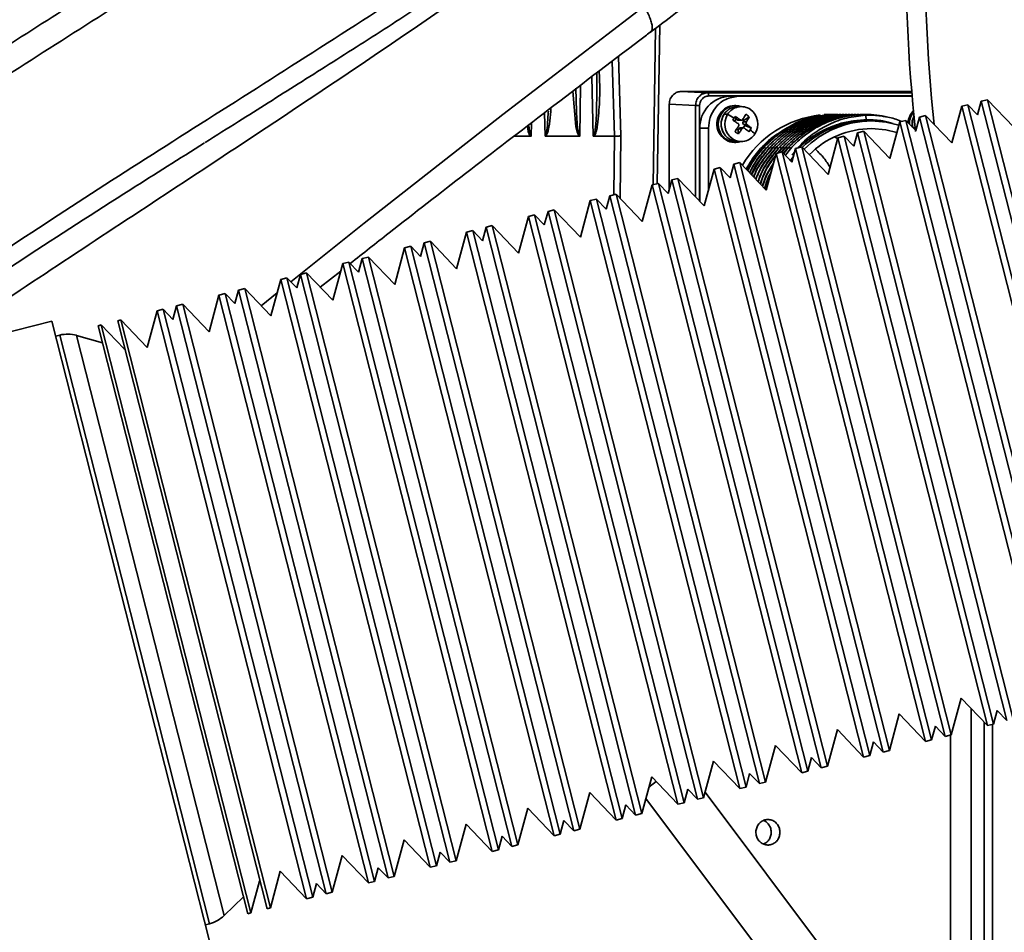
# Model space of a CAD drawing. Header units: millimetres. Extents: x -10540 to 6039, y -7467 to 6433.
# Tile 164 of 236: x -4585 to -4430, y 582 to 725. Entities that reach past the tile are written whole.
import ezdxf

# ---------------------------------------------------------------- set-up
doc = ezdxf.new("R2010")
doc.units = ezdxf.units.MM
doc.header["$LTSCALE"] = 8
doc.header["$PDSIZE"] = -1
doc.layers.get('Defpoints').update_dxf_attribs({"true_color": 0x5e5e5e})
doc.layers.add('细实线层', color=7, linetype='Continuous')
doc.dimstyles.new('ISO-25', dxfattribs={"dimscale": 20, "dimtxt": 5, "dimasz": 6, "dimexe": 6, "dimexo": 0.625, "dimtad": 1, "dimtoh": 1, "dimdec": 0, "dimtxsty": 'Standard', "dimcen": 2.5, "dimclrd": 1, "dimclre": 1, "dimclrt": 4, "dimadec": 1, "dimazin": 2, "dimtfac": 1, "dimtdec": 0, "dimtmove": 0, "dimatfit": 0, "dimfxl": 1, "dimarcsym": 0})

# ---------------------------------------------------------------- blocks, each defined once
blk = doc.blocks.new('*D86')
at = {"color": 1, "lineweight": -2, "transparency": 16777216}
for p, q in [((-6322.53, 1953.41), (-6322.53, -622.79)), ((-4390.83, 112.7), (-4390.83, -622.79)), ((-4510.83, -502.79), (-6202.53, -502.79))]:
    blk.add_line(p, q, dxfattribs=at)
at = {"color": 1, "transparency": 16777216}
for points in [[(-6202.53, -482.79), (-6202.53, -522.79), (-6322.53, -502.79)], [(-4510.83, -482.79), (-4510.83, -522.79), (-4390.83, -502.79)]]:
    blk.add_solid(points, dxfattribs=at)
at = {"layer": 'Defpoints', "color": 0, "transparency": 16777216}
for p in [(-6322.53, 1965.91), (-4390.83, 125.2), (-6322.53, -502.79)]:
    blk.add_point(p, dxfattribs=at)
at = {"color": 4, "transparency": 16777216, "insert": (-5356.68, -420.29), "char_height": 100, "attachment_point": 5}
blk.add_mtext('{\\H1.4x;1932}', dxfattribs=at)
blk = doc.blocks.new('*D89')
at = {"color": 1, "lineweight": -2, "transparency": 16777216}
for p, q in [((-4417.71, 735.17), (-5044.16, 735.17)), ((-4924.16, 255.17), (-4924.16, 615.17)), ((-4708.39, 135.17), (-5044.16, 135.17))]:
    blk.add_line(p, q, dxfattribs=at)
at = {"color": 1, "transparency": 16777216}
for points in [[(-4944.16, 615.17), (-4904.16, 615.17), (-4924.16, 735.17)], [(-4944.16, 255.17), (-4904.16, 255.17), (-4924.16, 135.17)]]:
    blk.add_solid(points, dxfattribs=at)
at = {"layer": 'Defpoints', "color": 0, "transparency": 16777216}
for p in [(-4924.16, 735.17), (-4405.21, 735.17), (-4695.89, 135.17)]:
    blk.add_point(p, dxfattribs=at)
at = {"color": 4, "transparency": 16777216, "insert": (-5007.44, 435.17), "char_height": 100, "attachment_point": 5, "rotation": 90}
blk.add_mtext('{\\H1.4x;600}', dxfattribs=at)
blk = doc.blocks.new('*D105')
at = {"layer": 'Defpoints', "color": 0, "transparency": 16777216}
for p in [(-4190.83, 1893.17), (-4428.18, 1280.34), (-5294.27, 1124.16), (-4190.83, 735.17), (-4190.83, 521.46)]:
    blk.add_point(p, dxfattribs=at)
at = {"layer": '细实线层', "color": 1, "lineweight": -2, "transparency": 16777216}
blk.add_arc((-4190.83, 735.17), 594.6, 101.583, 148.99841, dxfattribs=at)
at = {"layer": '细实线层', "color": 1, "transparency": 16777216}
for points in [[(-4312.23, 1337.56), (-4308.2, 1297.76), (-4190.83, 1329.77)], [(-4682.39, 1032.91), (-4718.58, 1049.95), (-4751.6, 932.86)]]:
    blk.add_solid(points, dxfattribs=at)
at = {"layer": '细实线层', "color": 4, "transparency": 16777216, "insert": (-4570.77, 1271.97), "char_height": 100, "attachment_point": 5, "rotation": 35.2907}
blk.add_mtext('60%%D', dxfattribs=at)

msp = doc.modelspace()

# ---------------------------------------------------------------- linework, layer by layer
at = {"linetype": 'Continuous', "lineweight": 35}
for p, q in [((-4485.43, 699.08), (-4485.03, 723.56)), ((-4484.38, 724.06), (-4484.79, 699.24)), ((-4491.47, 706.67), (-4491.81, 718.44)), ((-4490.82, 719.19), (-4490.46, 706.73)), ((-4494.78, 706.7), (-4495.01, 716)), ((-4494.24, 716), (-4494.25, 716.57)), ((-4494.23, 714.87), (-4494.24, 716)), ((-4497.53, 714.19), (-4497.42, 710.56)), ((-4496.77, 714.66), (-4496.87, 706.7)), ((-4494.29, 710.37), (-4494.23, 713.83)), ((-4494.23, 714.12), (-4494.23, 714.87)), ((-4494.23, 713.83), (-4494.23, 714.12)), ((-4497.5, 708.19), (-4497.96, 713.74)), ((-4481.01, 713.67), (-4476.89, 713.47)), ((-4445.3, 713.67), (-4481.01, 713.67)), ((-4476.89, 713.47), (-4444.9, 713.47)), ((-4444.86, 712.97), (-4476.72, 712.97)), ((-4473.38, 712.92), (-4472.05, 712.92)), ((-4472.05, 712.92), (-4444.85, 712.92)), ((-4444.92, 713.65), (-4445.3, 713.67)), ((-4444.92, 713.65), (-4445.21, 713.67)), ((-4433.06, 712.39), (-4434.03, 712.15)), ((-4428.96, 708.09), (-4433.06, 712.39)), ((-4433.06, 712.39), (-4409.65, 620.32)), ((-4478.77, 711.47), (-4482.89, 711.67)), ((-4482.89, 711.67), (-4482.89, 698.34)), ((-4478.77, 697.18), (-4478.77, 711.47)), ((-4478.13, 711.47), (-4478.13, 696.52)), ((-4472.45, 711.47), (-4472.66, 711.47)), ((-4471.6, 711.32), (-4472.15, 711.32)), ((-4437.1, 711.37), (-4438.65, 705.62)), ((-4436.13, 711.61), (-4437.1, 711.37)), ((-4437.1, 711.37), (-4413.69, 619.3)), ((-4434.61, 710.01), (-4436.13, 711.61)), ((-4436.13, 711.61), (-4412.72, 619.54)), ((-4434.03, 712.15), (-4434.61, 710.01)), ((-4434.03, 712.15), (-4410.62, 620.08)), ((-4502.33, 706.7), (-4502.43, 710.34)), ((-4501.93, 708.62), (-4501.83, 710.32)), ((-4501.83, 710.32), (-4501.81, 710.61)), ((-4497.42, 710.56), (-4497.42, 710.4)), ((-4497.42, 710.4), (-4497.3, 708.7)), ((-4494.39, 708.5), (-4494.3, 710.1)), ((-4494.3, 710.1), (-4494.29, 710.37)), ((-4474.92, 710.19), (-4474.72, 710.19)), ((-4473.75, 710.11), (-4474.29, 710.11)), ((-4472.65, 709.01), (-4472.43, 709.36)), ((-4472.43, 709.36), (-4472.57, 709.77)), ((-4472.25, 709.23), (-4472.43, 709.36)), ((-4472.25, 709.23), (-4471.75, 709.23)), ((-4472.09, 709.17), (-4471.59, 709.17)), ((-4471.19, 709.11), (-4471.39, 709.26)), ((-4471.19, 709.11), (-4470.35, 709.73)), ((-4457.72, 710.07), (-4458.62, 710.05)), ((-4456.82, 710.07), (-4457.72, 710.07)), ((-4457.27, 710.04), (-4457.34, 710.04)), ((-4457.3, 710.01), (-4456.82, 710.07)), ((-4456.75, 710.06), (-4457.27, 710.04)), ((-4456.82, 710.06), (-4456.82, 710.07)), ((-4456.82, 710.07), (-4456.75, 710.07)), ((-4456.75, 710.06), (-4456.82, 710.06)), ((-4456.5, 710.07), (-4456.75, 710.07)), ((-4456.02, 710.07), (-4456.07, 710.07)), ((-4455.54, 710.07), (-4455.59, 710.07)), ((-4455.06, 710.07), (-4455.11, 710.07)), ((-4454.57, 710.07), (-4454.63, 710.07)), ((-4454.09, 710.07), (-4454.15, 710.07)), ((-4453.61, 710.07), (-4453.66, 710.07)), ((-4453.13, 710.07), (-4453.18, 710.07)), ((-4452.64, 710.07), (-4452.7, 710.07)), ((-4452.18, 710.07), (-4452.22, 710.07)), ((-4451.98, 709.16), (-4452.14, 709.96)), ((-4443.72, 709.68), (-4444.3, 707.55)), ((-4442.75, 709.93), (-4443.72, 709.68)), ((-4443.72, 709.68), (-4420.31, 617.61)), ((-4438.65, 705.62), (-4442.75, 709.93)), ((-4442.75, 709.93), (-4419.35, 617.86)), ((-4504.87, 708.28), (-4504.78, 707.54)), ((-4504.46, 708.77), (-4504.49, 706.7)), ((-4502.07, 707.41), (-4502.04, 707.63)), ((-4502.03, 707.63), (-4501.95, 708.33)), ((-4501.95, 708.33), (-4501.93, 708.62)), ((-4497.29, 707.3), (-4497.5, 708.19)), ((-4497.3, 708.7), (-4497.28, 708.51)), ((-4497.28, 708.51), (-4497.18, 707.67)), ((-4497.18, 707.67), (-4497.17, 707.57)), ((-4494.49, 707.57), (-4494.41, 708.23)), ((-4494.42, 708.23), (-4494.39, 708.5)), ((-4476.75, 707.92), (-4478.08, 707.92)), ((-4478.08, 707.92), (-4478.08, 696.47)), ((-4476.75, 698.24), (-4476.75, 707.92)), ((-4472.12, 707.64), (-4472.33, 707.8)), ((-4472.12, 707.64), (-4471.99, 707.84)), ((-4472.12, 707.64), (-4472.06, 707.02)), ((-4471.49, 707.84), (-4471.99, 707.84)), ((-4471.26, 707.97), (-4471.76, 707.97)), ((-4471.31, 708.92), (-4471.19, 709.11)), ((-4471.31, 708.92), (-4470.81, 708.92)), ((-4471.3, 707.97), (-4471.05, 708.37)), ((-4470.73, 708.5), (-4471.23, 708.5)), ((-4471.05, 708.37), (-4471.23, 708.5)), ((-4471.05, 708.37), (-4470.02, 707.95)), ((-4463.75, 708.33), (-4463.06, 708.75)), ((-4452.14, 709.15), (-4451.91, 709.16)), ((-4451.91, 709.16), (-4451.98, 709.16)), ((-4451.84, 709.07), (-4451.22, 709.07)), ((-4446.79, 708.9), (-4448.34, 703.16)), ((-4445.82, 709.15), (-4446.79, 708.9)), ((-4446.79, 708.9), (-4423.38, 616.83)), ((-4444.3, 707.55), (-4445.82, 709.15)), ((-4445.82, 709.15), (-4422.41, 617.08)), ((-4444.85, 708.16), (-4444.2, 707.85)), ((-4504.58, 706.67), (-4507.2, 706.67)), ((-4504.78, 707.54), (-4504.77, 707.46)), ((-4496.96, 706.67), (-4502.24, 706.67)), ((-4491.47, 706.67), (-4494.69, 706.67)), ((-4494.52, 707.36), (-4494.49, 707.57)), ((-4491.58, 697.52), (-4491.47, 706.67)), ((-4490.46, 706.73), (-4490.58, 696.95)), ((-4456.48, 706.44), (-4458.03, 700.7)), ((-4457.03, 706.56), (-4456.52, 706.3)), ((-4455.51, 706.69), (-4456.48, 706.44)), ((-4456.48, 706.44), (-4433.07, 614.37)), ((-4453.99, 705.09), (-4455.51, 706.69)), ((-4455.51, 706.69), (-4432.11, 614.61)), ((-4453.41, 707.22), (-4453.99, 705.09)), ((-4452.44, 707.47), (-4453.41, 707.22)), ((-4453.41, 707.22), (-4430.01, 615.15)), ((-4448.34, 703.16), (-4452.44, 707.47)), ((-4452.44, 707.47), (-4429.04, 615.4)), ((-4472.66, 705.67), (-4472.45, 705.67)), ((-4472.15, 705.82), (-4471.6, 705.82)), ((-4468, 704.98), (-4467.75, 704.77)), ((-4467.41, 705.13), (-4467.58, 704.98)), ((-4467.52, 704.98), (-4467.27, 704.77)), ((-4466.93, 705.13), (-4467.09, 704.98)), ((-4467.04, 704.98), (-4466.78, 704.77)), ((-4466.44, 705.13), (-4466.61, 704.98)), ((-4466.56, 704.98), (-4466.3, 704.77)), ((-4465.96, 705.13), (-4466.13, 704.98)), ((-4466.07, 704.98), (-4465.82, 704.77)), ((-4465.16, 704.98), (-4465.94, 704.02)), ((-4465.83, 704.06), (-4465.11, 704.98)), ((-4465.48, 705.13), (-4465.65, 704.98)), ((-4465.59, 704.98), (-4465.34, 704.77)), ((-4464.68, 704.98), (-4465.24, 704.3)), ((-4465.22, 704.23), (-4464.63, 704.98)), ((-4465, 705.13), (-4465.16, 704.98)), ((-4465.11, 704.98), (-4464.85, 704.77)), ((-4464.2, 704.98), (-4464.98, 704.02)), ((-4464.95, 703.96), (-4464.15, 704.98)), ((-4463.7, 704.95), (-4464.71, 703.7)), ((-4464.52, 705.13), (-4464.68, 704.98)), ((-4464.63, 704.98), (-4464.37, 704.77)), ((-4464.15, 704.98), (-4463.86, 704.74)), ((-4463.11, 704.76), (-4463.68, 702.62)), ((-4462.14, 705), (-4463.11, 704.76)), ((-4463.11, 704.76), (-4439.7, 612.68)), ((-4458.03, 700.7), (-4462.14, 705)), ((-4462.14, 705), (-4438.73, 612.93)), ((-4466.17, 703.98), (-4467.72, 698.23)), ((-4465.2, 704.22), (-4466.17, 703.98)), ((-4466.17, 703.98), (-4442.77, 611.9)), ((-4463.68, 702.62), (-4465.2, 704.22)), ((-4465.2, 704.22), (-4441.8, 612.15)), ((-4463.46, 703.44), (-4463.91, 702.86)), ((-4463.66, 703.72), (-4463.26, 704.2)), ((-4463.28, 704.12), (-4463.66, 703.72)), ((-4475.87, 701.51), (-4477.41, 695.77)), ((-4474.9, 701.76), (-4475.87, 701.51)), ((-4475.87, 701.51), (-4452.46, 609.44)), ((-4473.37, 700.16), (-4474.9, 701.76)), ((-4474.9, 701.76), (-4451.49, 609.69)), ((-4472.8, 702.29), (-4473.37, 700.16)), ((-4471.83, 702.54), (-4472.8, 702.29)), ((-4472.8, 702.29), (-4449.39, 610.22)), ((-4467.72, 698.23), (-4471.83, 702.54)), ((-4471.83, 702.54), (-4448.42, 610.47)), ((-4481.52, 700.07), (-4482.49, 699.83)), ((-4477.41, 695.77), (-4481.52, 700.07)), ((-4481.52, 700.07), (-4458.11, 608)), ((-4485.56, 699.05), (-4487.11, 693.3)), ((-4484.59, 699.29), (-4485.56, 699.05)), ((-4485.56, 699.05), (-4462.15, 606.98)), ((-4483.06, 697.69), (-4484.59, 699.29)), ((-4484.59, 699.29), (-4461.18, 607.22)), ((-4482.49, 699.83), (-4483.06, 697.69)), ((-4482.49, 699.83), (-4459.08, 607.76)), ((-4492.18, 697.36), (-4492.76, 695.23)), ((-4491.21, 697.61), (-4492.18, 697.36)), ((-4492.18, 697.36), (-4468.77, 605.29)), ((-4487.11, 693.3), (-4491.21, 697.61)), ((-4491.21, 697.61), (-4467.8, 605.54)), ((-4495.25, 696.58), (-4496.8, 690.84)), ((-4494.28, 696.83), (-4495.25, 696.58)), ((-4495.25, 696.58), (-4471.84, 604.51)), ((-4492.76, 695.23), (-4494.28, 696.83)), ((-4494.28, 696.83), (-4470.87, 604.76)), ((-4504.94, 694.12), (-4506.49, 688.38)), ((-4503.97, 694.37), (-4504.94, 694.12)), ((-4504.94, 694.12), (-4481.53, 602.05)), ((-4502.45, 692.77), (-4503.97, 694.37)), ((-4503.97, 694.37), (-4480.56, 602.3)), ((-4501.87, 694.9), (-4502.45, 692.77)), ((-4500.9, 695.15), (-4501.87, 694.9)), ((-4501.87, 694.9), (-4478.46, 602.83)), ((-4496.8, 690.84), (-4500.9, 695.15)), ((-4500.9, 695.15), (-4477.5, 603.08)), ((-4511.56, 692.44), (-4512.14, 690.3)), ((-4510.59, 692.68), (-4511.56, 692.44)), ((-4511.56, 692.44), (-4488.16, 600.36)), ((-4506.49, 688.38), (-4510.59, 692.68)), ((-4510.59, 692.68), (-4487.19, 600.61)), ((-4514.63, 691.66), (-4516.18, 685.91)), ((-4513.66, 691.9), (-4514.63, 691.66)), ((-4514.63, 691.66), (-4491.22, 599.58)), ((-4512.14, 690.3), (-4513.66, 691.9)), ((-4513.66, 691.9), (-4490.26, 599.83)), ((-4524.32, 689.19), (-4525.87, 683.45)), ((-4523.35, 689.44), (-4524.32, 689.19)), ((-4524.32, 689.19), (-4500.92, 597.12)), ((-4521.83, 687.84), (-4523.35, 689.44)), ((-4523.35, 689.44), (-4499.95, 597.37)), ((-4521.26, 689.97), (-4521.83, 687.84)), ((-4520.29, 690.22), (-4521.26, 689.97)), ((-4521.26, 689.97), (-4497.85, 597.9)), ((-4516.18, 685.91), (-4520.29, 690.22)), ((-4520.29, 690.22), (-4496.88, 598.15)), ((-4529.98, 687.75), (-4530.95, 687.51)), ((-4525.87, 683.45), (-4529.98, 687.75)), ((-4529.98, 687.75), (-4506.57, 595.68)), ((-4534.02, 686.73), (-4535.57, 680.98)), ((-4533.05, 686.97), (-4534.02, 686.73)), ((-4534.02, 686.73), (-4510.61, 594.66)), ((-4531.52, 685.37), (-4533.05, 686.97)), ((-4533.05, 686.97), (-4509.64, 594.9)), ((-4530.95, 687.51), (-4531.52, 685.37)), ((-4530.95, 687.51), (-4507.54, 595.44)), ((-4542.74, 684.51), (-4543.71, 684.26)), ((-4541.21, 682.91), (-4542.74, 684.51)), ((-4542.74, 684.51), (-4519.33, 592.44)), ((-4540.64, 685.04), (-4541.21, 682.91)), ((-4539.67, 685.29), (-4540.64, 685.04)), ((-4540.64, 685.04), (-4517.23, 592.97)), ((-4535.57, 680.98), (-4539.67, 685.29)), ((-4539.67, 685.29), (-4516.26, 593.22)), ((-4537.53, 683.04), (-4534.33, 685.56)), ((-4543.71, 684.26), (-4545.26, 678.52)), ((-4543.71, 684.26), (-4520.3, 592.19)), ((-4553.4, 681.8), (-4554.95, 676.06)), ((-4552.43, 682.05), (-4553.4, 681.8)), ((-4553.4, 681.8), (-4529.99, 589.73)), ((-4550.91, 680.45), (-4552.43, 682.05)), ((-4552.43, 682.05), (-4529.02, 589.98)), ((-4550.33, 682.58), (-4550.91, 680.45)), ((-4549.36, 682.83), (-4550.33, 682.58)), ((-4550.33, 682.58), (-4526.92, 590.51)), ((-4545.26, 678.52), (-4549.36, 682.83)), ((-4549.36, 682.83), (-4525.95, 590.76)), ((-4546.79, 680.13), (-4544.28, 682.14)), ((-4560.02, 680.12), (-4560.6, 677.98)), ((-4559.05, 680.36), (-4560.02, 680.12)), ((-4560.02, 680.12), (-4536.61, 588.05)), ((-4554.95, 676.06), (-4559.05, 680.36)), ((-4559.05, 680.36), (-4535.65, 588.29)), ((-4563.09, 679.34), (-4564.64, 673.59)), ((-4562.12, 679.58), (-4563.09, 679.34)), ((-4563.09, 679.34), (-4539.68, 587.26)), ((-4560.6, 677.98), (-4562.12, 679.58)), ((-4562.12, 679.58), (-4538.71, 587.51)), ((-4579.54, 677.73), (-4631.28, 664.58)), ((-4579.54, 677.73), (-4554.9, 580.82)), ((-4571.81, 677.12), (-4572.3, 677)), ((-4572.3, 677), (-4548.89, 584.92)), ((-4568.26, 673.39), (-4571.81, 677.12)), ((-4571.81, 677.12), (-4548.41, 585.05)), ((-4568.74, 677.9), (-4569.23, 677.78)), ((-4569.23, 677.78), (-4545.82, 585.7)), ((-4564.64, 673.59), (-4568.74, 677.9)), ((-4568.74, 677.9), (-4545.34, 585.83)), ((-4578.29, 675.52), (-4578.93, 675.36)), ((-4566.58, 629.44), (-4578.29, 675.52)), ((-4571.62, 674.34), (-4575.71, 675.49)), ((-4575.71, 675.49), (-4552.6, 584.62)), ((-4568.1, 673.35), (-4568.26, 673.39)), ((-4554.86, 583.35), (-4566.58, 629.44)), ((-4438.73, 612.93), (-4437.18, 618.68)), ((-4437.18, 618.68), (-4433.07, 614.37)), ((-4435.61, 617.03), (-4435.61, 562.67)), ((-4432.11, 614.61), (-4431.53, 616.75)), ((-4431.53, 616.75), (-4430.01, 615.15)), ((-4448.42, 610.47), (-4446.87, 616.21)), ((-4446.87, 616.21), (-4442.77, 611.9)), ((-4458.11, 608), (-4456.56, 613.75)), ((-4456.56, 613.75), (-4452.46, 609.44)), ((-4441.8, 612.15), (-4441.22, 614.28)), ((-4441.22, 614.28), (-4439.7, 612.68)), ((-4433.56, 562.67), (-4433.56, 614.88)), ((-4433.07, 614.37), (-4432.11, 614.61)), ((-4432.28, 614.57), (-4432.28, 562.67)), ((-4442.77, 611.9), (-4441.8, 612.15)), ((-4439.7, 612.68), (-4438.73, 612.93)), ((-4438.83, 562.67), (-4438.83, 612.91)), ((-4467.8, 605.54), (-4466.25, 611.28)), ((-4466.25, 611.28), (-4462.15, 606.98)), ((-4451.49, 609.69), (-4450.91, 611.82)), ((-4450.91, 611.82), (-4449.39, 610.22)), ((-4461.18, 607.22), (-4460.61, 609.36)), ((-4460.61, 609.36), (-4459.08, 607.76)), ((-4452.46, 609.44), (-4451.49, 609.69)), ((-4449.39, 610.22), (-4448.42, 610.47)), ((-4477.5, 603.08), (-4475.95, 608.82)), ((-4475.95, 608.82), (-4471.84, 604.51)), ((-4459.08, 607.76), (-4458.11, 608)), ((-4487.19, 600.61), (-4485.64, 606.36)), ((-4485.64, 606.36), (-4481.53, 602.05)), ((-4470.87, 604.76), (-4470.3, 606.89)), ((-4470.3, 606.89), (-4468.77, 605.29)), ((-4462.15, 606.98), (-4461.18, 607.22)), ((-4484.92, 605.6), (-4486.07, 604.74)), ((-4480.56, 602.3), (-4479.99, 604.43)), ((-4479.99, 604.43), (-4478.46, 602.83)), ((-4471.84, 604.51), (-4470.87, 604.76)), ((-4468.77, 605.29), (-4467.8, 605.54)), ((-4496.88, 598.15), (-4495.33, 603.89)), ((-4495.33, 603.89), (-4491.22, 599.58)), ((-4441.23, 542.54), (-4486.55, 602.98)), ((-4478.46, 602.83), (-4477.5, 603.08)), ((-4477.26, 603.93), (-4434.83, 547.34)), ((-4506.57, 595.68), (-4505.02, 601.43)), ((-4505.02, 601.43), (-4500.92, 597.12)), ((-4490.26, 599.83), (-4489.68, 601.96)), ((-4489.68, 601.96), (-4488.16, 600.36)), ((-4481.53, 602.05), (-4480.56, 602.3)), ((-4491.22, 599.58), (-4490.26, 599.83)), ((-4488.16, 600.36), (-4487.19, 600.61)), ((-4516.26, 593.22), (-4514.71, 598.96)), ((-4514.71, 598.96), (-4510.61, 594.66)), ((-4499.95, 597.37), (-4499.37, 599.5)), ((-4499.37, 599.5), (-4497.85, 597.9)), ((-4509.64, 594.9), (-4509.06, 597.04)), ((-4509.06, 597.04), (-4507.54, 595.44)), ((-4500.92, 597.12), (-4499.95, 597.37)), ((-4497.85, 597.9), (-4496.88, 598.15)), ((-4525.95, 590.76), (-4524.4, 596.5)), ((-4524.4, 596.5), (-4520.3, 592.19)), ((-4507.54, 595.44), (-4506.57, 595.68)), ((-4535.65, 588.29), (-4534.1, 594.04)), ((-4534.1, 594.04), (-4529.99, 589.73)), ((-4519.33, 592.44), (-4518.76, 594.57)), ((-4518.76, 594.57), (-4517.23, 592.97)), ((-4510.61, 594.66), (-4509.64, 594.9)), ((-4529.02, 589.98), (-4528.45, 592.11)), ((-4528.45, 592.11), (-4526.92, 590.51)), ((-4520.3, 592.19), (-4519.33, 592.44)), ((-4517.23, 592.97), (-4516.26, 593.22)), ((-4545.34, 585.83), (-4543.79, 591.57)), ((-4543.79, 591.57), (-4539.68, 587.26)), ((-4526.92, 590.51), (-4525.95, 590.76)), ((-4548.41, 585.05), (-4547.07, 590.02)), ((-4547.07, 590.02), (-4546.95, 590.13)), ((-4538.71, 587.51), (-4538.14, 589.64)), ((-4538.14, 589.64), (-4536.61, 588.05)), ((-4529.99, 589.73), (-4529.02, 589.98)), ((-4552.6, 584.62), (-4549.57, 587.58)), ((-4539.68, 587.26), (-4538.71, 587.51)), ((-4536.61, 588.05), (-4535.65, 588.29)), ((-4548.89, 584.92), (-4548.41, 585.05)), ((-4545.82, 585.7), (-4545.34, 585.83)), ((-4555.5, 583.19), (-4554.86, 583.35))]:
    msp.add_line(p, q, dxfattribs=at)
at = {"linetype": 'Continuous', "lineweight": 35, "flags": 128}
for points in [[(-4542.13, 683.87), (-4530.67, 693.07), (-4508.95, 710.07), (-4486.87, 727), (-4486.87, 727), (-4486.87, 727)], [(-4444.86, 708.16), (-4444.84, 709.07), (-4444.56, 709.84)], [(-4444.82, 708.14), (-4444.8, 709.12), (-4444.56, 709.83)], [(-4446.92, 708.42), (-4448.92, 708.89), (-4451.22, 709.07)], [(-4447.23, 707.27), (-4448.99, 707.69), (-4451.22, 707.87)]]:
    msp.add_lwpolyline(points, dxfattribs=at)
at = {"linetype": 'Continuous', "lineweight": 35}
for centre, radius, start, end in [((-4190.83, 735.17), 255, 178.6396, 186.2449), ((-4190.83, 735.17), 252, 178.6396, 186.0702), ((-4473.23, 708.07), 4.86, 91.8362, 181.7254), ((-4472.64, 708.8), 2.67, 90.4676, 148.6295), ((-4472.46, 708.83), 2.64, 70.8066, 148.9982), ((-4472.13, 708.79), 2.54, 90.4676, 148.6295), ((-4471.61, 708.82), 2.49, 54.5364, 149.0259), ((-4471.87, 708.57), 2.85, 327.6196, 53.2508), ((-4472.52, 708.57), 2.9, 145.8708, 267.3122), ((-4472.37, 708.57), 2.85, 145.3042, 285.8902), ((-4472.14, 708.57), 2.63, 149.3212, 210.6788), ((-4472.02, 708.57), 2.75, 145.8708, 267.3122), ((-4471.34, 708.58), 2.85, 147.6196, 233.2508), ((-4492.63, 678.78), 36.57, 57.0923, 58.9272), ((-4472.09, 709.44), 0.269, 234.1504, 269.8982), ((-4457.45, 693.83), 16.27, 96.3598, 149.2998), ((-4476.13, 702.22), 9.47, 54.4257, 56.4673), ((-4475.94, 702.49), 9.15, 52.337, 54.4264), ((-4452.15, 694.49), 15.58, 90.0929, 120.1375), ((-4452.18, 694.67), 15.41, 76.7847, 89.9919), ((-4442.52, 708.59), 2.98, 135.5128, 175.8937), ((-4442.29, 708.59), 3, 140.9677, 179.725), ((-4471.76, 707.69), 0.278, 90.568, 148.5291), ((-4471.05, 708.75), 0.311, 147.6196, 233.2508), ((-4477.78, 712.44), 8.96, 325.5101, 327.7153), ((-4477.62, 712.35), 8.78, 327.7147, 329.9506), ((-4483.02, 691.59), 20.55, 48.7221, 51.4171), ((-4451.75, 694.13), 14.94, 90.3326, 133.7032), ((-4451.12, 694.09), 14.98, 90.3909, 135.3282), ((-4451.14, 694.01), 13.86, 90.3492, 135.1899), ((-4471.6, 708.32), 2.49, 234.5364, 329.0259), ((-4577.06, 670.68), 5, 74.2644, 104.2644), ((-4556.09, 588.2), 5, 284.2644, 314.2644)]:
    msp.add_arc(centre, radius, start, end, dxfattribs=at)
for points, knots in [([(-4660.03, 670.62), (-4654.53, 674.53), (-4643.4, 682.44), (-4626.25, 694.45), (-4610.44, 705.23), (-4596.15, 714.66), (-4583.56, 722.76), (-4570.57, 730.96), (-4557.19, 739.34), (-4543.51, 747.97), (-4528.68, 757.52), (-4512.76, 768.13), (-4495.88, 780.03), (-4479.15, 792.59), (-4468.32, 801.65), (-4462.91, 806.18)], [0, 0, 0, 0, 0.094985, 0.192343, 0.289692, 0.354547, 0.419415, 0.48426, 0.549791, 0.615346, 0.680881, 0.760395, 0.83991, 0.919958, 1, 1, 1, 1]), ([(-4477.03, 806.22), (-4482.71, 801.51), (-4494.07, 792.08), (-4511.45, 778.68), (-4528.94, 765.75), (-4546.46, 753.31), (-4563.87, 741.28), (-4581.02, 729.6), (-4597.78, 718.2), (-4614.06, 707.02), (-4629.82, 695.96), (-4644.68, 685.3), (-4654.11, 678.28), (-4658.61, 674.94)], [0, 0, 0, 0, 0.091634, 0.183268, 0.274901, 0.366535, 0.458167, 0.549798, 0.641429, 0.733061, 0.824694, 0.916328, 1, 1, 1, 1]), ([(-4459.94, 803.87), (-4464.43, 800.08), (-4473.41, 792.51), (-4487.26, 781.86), (-4501.31, 771.61), (-4515.53, 761.8), (-4529.78, 752.34), (-4544.59, 742.81), (-4559.81, 733.19), (-4575.31, 723.41), (-4590.34, 713.76), (-4605.78, 703.55), (-4621.56, 692.77), (-4637.73, 681.45), (-4648.71, 673.66), (-4654.3, 669.67), (-4654.66, 669.42)], [0, 0, 0, 0, 0.067334, 0.134695, 0.202036, 0.2701, 0.338184, 0.406245, 0.483752, 0.561259, 0.639302, 0.71735, 0.80939, 0.901436, 0.993643, 1, 1, 1, 1]), ([(-4617.25, 668.15), (-4616.46, 668.7), (-4610.71, 672.76), (-4599.61, 680.34), (-4583.75, 690.98), (-4567.11, 701.74), (-4549.81, 712.72), (-4532.17, 723.94), (-4514.36, 735.49), (-4496.55, 747.51), (-4478.79, 760.13), (-4467.17, 769.16), (-4461.36, 773.67)], [0, 0, 0, 0, 0.01733, 0.1262584, 0.2351425, 0.3454502, 0.4558217, 0.5661287, 0.6742656, 0.7824068, 0.8912036, 1, 1, 1, 1]), ([(-4555.53, 705.7), (-4553.8, 706.79), (-4549, 709.82), (-4540.9, 714.92), (-4531.22, 721.05), (-4521.25, 727.46), (-4511.06, 734.12), (-4500.76, 741.01), (-4490.87, 747.83), (-4481.27, 754.67), (-4471.95, 761.64), (-4464.98, 767), (-4461.18, 770.06), (-4460.53, 770.59)], [0, 0, 0, 0, 0.056339, 0.155883, 0.258097, 0.362649, 0.468987, 0.576346, 0.683646, 0.777792, 0.877134, 0.978812, 1, 1, 1, 1]), ([(-4483.81, 751.51), (-4483.81, 751.51), (-4490.95, 746.12), (-4505.35, 735.62), (-4527.08, 720.58), (-4546.98, 707.3), (-4564.87, 695.55), (-4580.66, 685.12), (-4592.08, 677.56), (-4598.03, 673.46), (-4599.02, 672.78)], [0, 0, 0, 0, 0.0000004, 0.184395, 0.368853, 0.5532269, 0.6928219, 0.8325193, 0.9722061, 1, 1, 1, 1]), ([(-4485.83, 722.95), (-4484.53, 723.94), (-4478.19, 728.76), (-4470.71, 734.36), (-4464.51, 738.96), (-4463.44, 739.75)], [0, 0, 0, 0, 0.176224, 0.857894, 1, 1, 1, 1]), ([(-4571.76, 737.02), (-4572.54, 736.48), (-4578.64, 732.21), (-4589.9, 724.43), (-4605.43, 713.64), (-4620.52, 702.97), (-4633.75, 693.42), (-4641.82, 687.38), (-4645.14, 684.89)], [0, 0, 0, 0, 0.029964, 0.236762, 0.443556, 0.649821, 0.856096, 1, 1, 1, 1]), ([(-4486.87, 727), (-4486.69, 726.71), (-4486.34, 726.14), (-4485.95, 725.31), (-4485.68, 724.55), (-4485.54, 723.9), (-4485.56, 723.39), (-4485.67, 723.07), (-4485.82, 722.99), (-4485.87, 722.96)], [0, 0, 0, 0, 0.155229, 0.310457, 0.465686, 0.620915, 0.776143, 0.931372, 1, 1, 1, 1]), ([(-4532.83, 686.75), (-4530.81, 688.34), (-4524.85, 693.04), (-4514.51, 701.06), (-4501.41, 711.13), (-4491.75, 718.5), (-4486.41, 722.55), (-4485.86, 722.96)], [0, 0, 0, 0, 0.131508, 0.388765, 0.663685, 0.965968, 1, 1, 1, 1]), ([(-4493.85, 716.88), (-4493.81, 715.94), (-4493.73, 713.75), (-4493.85, 710.93), (-4494.07, 708.75), (-4494.24, 707.67), (-4494.41, 707.14), (-4494.52, 706.89), (-4494.59, 706.75), (-4494.66, 706.7), (-4494.69, 706.67)], [0, 0, 0, 0, 0.272955, 0.635732, 0.817628, 0.908788, 0.954266, 0.977149, 0.98851, 1, 1, 1, 1]), ([(-4482.89, 711.67), (-4482.86, 711.96), (-4482.79, 712.55), (-4482.28, 713.21), (-4481.65, 713.6), (-4481.22, 713.65), (-4481.01, 713.67)], [0, 0, 0, 0, 0.274458, 0.560961, 0.785255, 1, 1, 1, 1]), ([(-4478.77, 711.47), (-4478.74, 711.73), (-4478.68, 712.26), (-4478.24, 712.92), (-4477.62, 713.38), (-4477.13, 713.44), (-4476.89, 713.47)], [0, 0, 0, 0, 0.2500055, 0.5, 0.7499945, 1, 1, 1, 1]), ([(-4476.72, 712.97), (-4476.92, 712.94), (-4477.34, 712.89), (-4477.8, 712.48), (-4478.08, 711.98), (-4478.11, 711.64), (-4478.13, 711.47)], [0, 0, 0, 0, 0.274442, 0.560944, 0.785234, 1, 1, 1, 1]), ([(-4476.89, 713.47), (-4476.86, 713.46), (-4476.81, 713.44), (-4476.76, 713.31), (-4476.72, 713.14), (-4476.72, 713.03), (-4476.72, 712.97)], [0, 0, 0, 0, 0.2704818, 0.5623724, 0.7895161, 1, 1, 1, 1]), ([(-4472.05, 712.92), (-4472.74, 712.83), (-4474.12, 712.64), (-4475.66, 711.3), (-4476.58, 709.65), (-4476.69, 708.5), (-4476.75, 707.92)], [0, 0, 0, 0, 0.27962, 0.55924, 0.779619, 1, 1, 1, 1]), ([(-4501.41, 711.12), (-4501.41, 710.93), (-4501.45, 710.07), (-4501.6, 708.89), (-4501.77, 707.74), (-4501.95, 707.18), (-4502.06, 706.9), (-4502.14, 706.75), (-4502.21, 706.7), (-4502.24, 706.67)], [0, 0, 0, 0, 0.125328, 0.561869, 0.779926, 0.889384, 0.944811, 0.972325, 1, 1, 1, 1]), ([(-4478.77, 711.47), (-4478.73, 711.47), (-4478.66, 711.47), (-4478.48, 711.47), (-4478.29, 711.47), (-4478.18, 711.47), (-4478.13, 711.47)], [0, 0, 0, 0, 0.270482, 0.562372, 0.789516, 1, 1, 1, 1]), ([(-4472.94, 709.19), (-4472.9, 709.25), (-4472.84, 709.35), (-4472.78, 709.44), (-4472.76, 709.49)], [0, 0, 0, 0, 0.56, 1, 1, 1, 1]), ([(-4472.12, 708.64), (-4472.27, 708.75), (-4472.54, 708.93), (-4472.82, 709.11), (-4472.94, 709.19)], [0, 0, 0, 0, 0.559997, 1, 1, 1, 1]), ([(-4472.76, 709.49), (-4472.72, 709.54), (-4472.66, 709.64), (-4472.6, 709.73), (-4472.57, 709.77)], [0, 0, 0, 0, 0.56, 1, 1, 1, 1]), ([(-4471.75, 709.23), (-4471.9, 709.33), (-4472.17, 709.51), (-4472.45, 709.69), (-4472.57, 709.77)], [0, 0, 0, 0, 0.559997, 1, 1, 1, 1]), ([(-4471.75, 709.23), (-4471.72, 709.21), (-4471.66, 709.18), (-4471.56, 709.17), (-4471.47, 709.19), (-4471.4, 709.24), (-4471.37, 709.29), (-4471.36, 709.31)], [0, 0, 0, 0, 0.213973, 0.427991, 0.640996, 0.853565, 1, 1, 1, 1]), ([(-4471.36, 709.31), (-4471.27, 709.46), (-4471.11, 709.73), (-4470.96, 710), (-4470.9, 710.12)], [0, 0, 0, 0, 0.559997, 1, 1, 1, 1]), ([(-4470.81, 708.92), (-4470.72, 709.07), (-4470.56, 709.34), (-4470.42, 709.61), (-4470.35, 709.73)], [0, 0, 0, 0, 0.559997, 1, 1, 1, 1]), ([(-4456.75, 710.07), (-4457.48, 710.04), (-4459.11, 709.97), (-4461.61, 709.35), (-4464.08, 708.27), (-4466.33, 706.81), (-4467.58, 705.59), (-4468.21, 704.96)], [0, 0, 0, 0, 0.172135, 0.383614, 0.601226, 0.798154, 1, 1, 1, 1]), ([(-4468, 704.98), (-4467.49, 705.48), (-4466.32, 706.65), (-4464.18, 708.1), (-4461.71, 709.24), (-4459.11, 709.94), (-4457.38, 710.03), (-4456.5, 710.07)], [0, 0, 0, 0, 0.163752, 0.375449, 0.593285, 0.794039, 1, 1, 1, 1]), ([(-4467.52, 704.98), (-4467.01, 705.48), (-4465.84, 706.65), (-4463.69, 708.1), (-4461.22, 709.24), (-4458.63, 709.94), (-4456.9, 710.03), (-4456.02, 710.07)], [0, 0, 0, 0, 0.163752, 0.375449, 0.593285, 0.794039, 1, 1, 1, 1]), ([(-4467.04, 704.98), (-4466.53, 705.48), (-4465.36, 706.65), (-4463.21, 708.1), (-4460.74, 709.24), (-4458.15, 709.94), (-4456.42, 710.03), (-4455.54, 710.07)], [0, 0, 0, 0, 0.163752, 0.375449, 0.593285, 0.794039, 1, 1, 1, 1]), ([(-4466.56, 704.98), (-4466.05, 705.48), (-4464.87, 706.65), (-4462.73, 708.1), (-4460.26, 709.24), (-4457.67, 709.94), (-4455.93, 710.03), (-4455.06, 710.07)], [0, 0, 0, 0, 0.163752, 0.375449, 0.593285, 0.794039, 1, 1, 1, 1]), ([(-4466.07, 704.98), (-4465.56, 705.48), (-4464.39, 706.65), (-4462.25, 708.1), (-4459.78, 709.24), (-4457.18, 709.94), (-4455.45, 710.03), (-4454.57, 710.07)], [0, 0, 0, 0, 0.163752, 0.375449, 0.593285, 0.794039, 1, 1, 1, 1]), ([(-4465.59, 704.98), (-4465.08, 705.48), (-4463.91, 706.65), (-4461.77, 708.1), (-4459.29, 709.24), (-4456.7, 709.94), (-4454.97, 710.03), (-4454.09, 710.07)], [0, 0, 0, 0, 0.163752, 0.375449, 0.593285, 0.794039, 1, 1, 1, 1]), ([(-4465.11, 704.98), (-4464.6, 705.48), (-4463.43, 706.65), (-4461.28, 708.1), (-4458.81, 709.24), (-4456.22, 709.94), (-4454.49, 710.03), (-4453.61, 710.07)], [0, 0, 0, 0, 0.163752, 0.3754491, 0.5932853, 0.7940385, 1, 1, 1, 1]), ([(-4464.63, 704.98), (-4464.12, 705.48), (-4462.95, 706.65), (-4460.8, 708.1), (-4458.33, 709.24), (-4455.74, 709.94), (-4454, 710.03), (-4453.13, 710.07)], [0, 0, 0, 0, 0.163752, 0.375449, 0.593285, 0.794039, 1, 1, 1, 1]), ([(-4454.55, 709.94), (-4454.63, 709.94), (-4455.62, 709.88), (-4457.49, 709.36), (-4459.99, 708.32), (-4462.28, 706.85), (-4463.55, 705.61), (-4464.2, 704.98)], [0, 0, 0, 0, 0.023752, 0.271376, 0.526182, 0.760082, 1, 1, 1, 1]), ([(-4464.15, 704.98), (-4463.63, 705.48), (-4462.46, 706.65), (-4460.32, 708.1), (-4457.85, 709.24), (-4455.25, 709.94), (-4453.52, 710.03), (-4452.64, 710.07)], [0, 0, 0, 0, 0.163752, 0.3754491, 0.5932853, 0.7940385, 1, 1, 1, 1]), ([(-4463.06, 708.75), (-4462.37, 709.06), (-4461.46, 709.47), (-4460.48, 709.58), (-4460.24, 709.6)], [0, 0, 0, 0, 0.750762, 1, 1, 1, 1]), ([(-4462.69, 704.86), (-4462.54, 705.04), (-4461.82, 705.91), (-4460.22, 707.2), (-4457.84, 708.64), (-4455.1, 709.65), (-4453.14, 709.85), (-4452.14, 709.96)], [0, 0, 0, 0, 0.055045, 0.27554, 0.502424, 0.746859, 1, 1, 1, 1]), ([(-4452.22, 710.07), (-4452.92, 710.04), (-4454.6, 709.97), (-4457.26, 709.34), (-4459.06, 708.43), (-4459.98, 707.97)], [0, 0, 0, 0, 0.261345, 0.624412, 1, 1, 1, 1]), ([(-4459.95, 709.67), (-4459.94, 709.68), (-4459.58, 709.78), (-4458.53, 709.94), (-4457.5, 710.01), (-4456.82, 710.06)], [0, 0, 0, 0, 0.014011, 0.353075, 1, 1, 1, 1]), ([(-4451.9, 709.25), (-4452.61, 709.22), (-4454.39, 709.15), (-4456.1, 708.6), (-4457.13, 708.27)], [0, 0, 0, 0, 0.397912, 1, 1, 1, 1]), ([(-4452.14, 709.96), (-4451.45, 709.96), (-4450.28, 709.95), (-4449.13, 709.75), (-4448.66, 709.66)], [0, 0, 0, 0, 0.593859, 1, 1, 1, 1]), ([(-4447.83, 708.67), (-4448.36, 708.82), (-4449.69, 709.19), (-4451.07, 709.23), (-4451.9, 709.25)], [0, 0, 0, 0, 0.402745, 1, 1, 1, 1]), ([(-4448.66, 709.66), (-4447.97, 709.51), (-4447.24, 709.33), (-4446.56, 709), (-4446.51, 708.98)], [0, 0, 0, 0, 0.931201, 1, 1, 1, 1]), ([(-4504.58, 706.67), (-4504.62, 706.71), (-4504.87, 706.95), (-4505, 707.55), (-4505.07, 708.06), (-4505.1, 708.29)], [0, 0, 0, 0, 0.093452, 0.604746, 1, 1, 1, 1]), ([(-4472.61, 707.41), (-4472.5, 707.56), (-4472.31, 707.83), (-4472.12, 708.11), (-4472.04, 708.23)], [0, 0, 0, 0, 0.559997, 1, 1, 1, 1]), ([(-4472.04, 708.23), (-4472.02, 708.26), (-4471.99, 708.32), (-4471.98, 708.42), (-4472.01, 708.52), (-4472.05, 708.6), (-4472.1, 708.63), (-4472.12, 708.64)], [0, 0, 0, 0, 0.213973, 0.427991, 0.640996, 0.853565, 1, 1, 1, 1]), ([(-4472.06, 707.02), (-4471.96, 707.17), (-4471.76, 707.44), (-4471.57, 707.72), (-4471.49, 707.84)], [0, 0, 0, 0, 0.559997, 1, 1, 1, 1]), ([(-4471.1, 707.92), (-4471.13, 707.94), (-4471.18, 707.97), (-4471.28, 707.97), (-4471.37, 707.95), (-4471.44, 707.9), (-4471.48, 707.86), (-4471.49, 707.84)], [0, 0, 0, 0, 0.2139726, 0.4279909, 0.6409962, 0.8535648, 1, 1, 1, 1]), ([(-4470.39, 707.37), (-4470.52, 707.47), (-4470.75, 707.65), (-4470.99, 707.84), (-4471.1, 707.92)], [0, 0, 0, 0, 0.559997, 1, 1, 1, 1]), ([(-4470.81, 708.92), (-4470.83, 708.89), (-4470.85, 708.83), (-4470.86, 708.72), (-4470.84, 708.63), (-4470.79, 708.55), (-4470.75, 708.51), (-4470.73, 708.5)], [0, 0, 0, 0, 0.213973, 0.427991, 0.640996, 0.853565, 1, 1, 1, 1]), ([(-4470.02, 707.95), (-4470.15, 708.05), (-4470.38, 708.23), (-4470.63, 708.42), (-4470.73, 708.5)], [0, 0, 0, 0, 0.559997, 1, 1, 1, 1]), ([(-4459.98, 707.97), (-4460.58, 707.58), (-4461.93, 706.72), (-4463.07, 705.58), (-4463.7, 704.95)], [0, 0, 0, 0, 0.4511006, 1, 1, 1, 1]), ([(-4462.56, 704.89), (-4462.55, 704.91), (-4462.02, 705.45), (-4460.85, 706.38), (-4459, 707.54), (-4456.99, 708.37), (-4455.52, 708.86), (-4454.71, 708.92), (-4454.62, 708.93)], [0, 0, 0, 0, 0.005962, 0.246485, 0.487024, 0.727542, 0.968059, 1, 1, 1, 1]), ([(-4457.13, 708.27), (-4457.3, 708.21), (-4458.15, 707.89), (-4459.63, 707.16), (-4461.14, 706.11), (-4462.1, 705.34), (-4462.43, 704.99), (-4462.51, 704.91)], [0, 0, 0, 0, 0.0859056, 0.4302897, 0.7747023, 0.9465909, 1, 1, 1, 1]), ([(-4504.77, 707.46), (-4504.74, 707.31), (-4504.7, 707.1), (-4504.63, 706.86), (-4504.57, 706.75), (-4504.53, 706.71), (-4504.51, 706.7), (-4504.5, 706.7), (-4504.49, 706.7)], [0, 0, 0, 0, 0.529956, 0.787292, 0.905085, 0.955785, 0.978371, 1, 1, 1, 1]), ([(-4504.49, 706.7), (-4504.5, 706.69), (-4504.53, 706.68), (-4504.56, 706.67), (-4504.58, 706.67)], [0, 0, 0, 0, 0.484137, 1, 1, 1, 1]), ([(-4502.33, 706.7), (-4502.33, 706.7), (-4502.32, 706.7), (-4502.29, 706.71), (-4502.24, 706.77), (-4502.14, 707), (-4502.1, 707.23), (-4502.07, 707.41)], [0, 0, 0, 0, 0.0224349, 0.0468531, 0.1077074, 0.2982654, 1, 1, 1, 1]), ([(-4502.24, 706.67), (-4502.26, 706.67), (-4502.29, 706.68), (-4502.32, 706.69), (-4502.33, 706.7)], [0, 0, 0, 0, 0.514841, 1, 1, 1, 1]), ([(-4496.96, 706.67), (-4496.99, 706.7), (-4497.06, 706.76), (-4497.18, 706.97), (-4497.25, 707.16), (-4497.29, 707.3)], [0, 0, 0, 0, 0.163716, 0.380408, 1, 1, 1, 1]), ([(-4497.17, 707.57), (-4497.14, 707.41), (-4497.09, 707.16), (-4497.01, 706.88), (-4496.95, 706.76), (-4496.91, 706.72), (-4496.89, 706.7), (-4496.87, 706.7), (-4496.87, 706.7)], [0, 0, 0, 0, 0.530693, 0.787921, 0.90634, 0.95681, 0.978945, 1, 1, 1, 1]), ([(-4496.87, 706.7), (-4496.88, 706.69), (-4496.91, 706.68), (-4496.94, 706.67), (-4496.96, 706.67)], [0, 0, 0, 0, 0.48421, 1, 1, 1, 1]), ([(-4494.78, 706.7), (-4494.77, 706.7), (-4494.76, 706.7), (-4494.74, 706.71), (-4494.69, 706.76), (-4494.59, 706.98), (-4494.55, 707.2), (-4494.52, 707.36)], [0, 0, 0, 0, 0.023086, 0.048094, 0.109795, 0.300797, 1, 1, 1, 1]), ([(-4494.69, 706.67), (-4494.7, 706.67), (-4494.74, 706.68), (-4494.76, 706.69), (-4494.78, 706.7)], [0, 0, 0, 0, 0.5149999, 1, 1, 1, 1]), ([(-4490.46, 706.73), (-4490.51, 706.72), (-4490.6, 706.71), (-4490.84, 706.69), (-4491.14, 706.67), (-4491.35, 706.67), (-4491.47, 706.67)], [0, 0, 0, 0, 0.243737, 0.500681, 0.730013, 1, 1, 1, 1]), ([(-4472.34, 707.21), (-4472.39, 707.25), (-4472.48, 707.32), (-4472.57, 707.38), (-4472.61, 707.41)], [0, 0, 0, 0, 0.560063, 1, 1, 1, 1]), ([(-4472.06, 707.02), (-4472.11, 707.06), (-4472.21, 707.12), (-4472.3, 707.18), (-4472.34, 707.21)], [0, 0, 0, 0, 0.559932, 1, 1, 1, 1]), ([(-4468.36, 704.98), (-4467.83, 705.54), (-4466.96, 706.44), (-4465.89, 707.04), (-4465.48, 707.27)], [0, 0, 0, 0, 0.6119874, 1, 1, 1, 1]), ([(-4555.68, 705.61), (-4559.55, 703.17), (-4569.23, 697.07), (-4584.14, 687.47), (-4598.37, 678.02), (-4606.83, 672.19), (-4610.05, 669.98)], [0, 0, 0, 0, 0.201065, 0.503842, 0.811456, 1, 1, 1, 1]), ([(-4470.83, 701.5), (-4470.58, 701.97), (-4469.89, 703.24), (-4468.95, 704.31), (-4468.36, 704.98)], [0, 0, 0, 0, 0.374191, 1, 1, 1, 1]), ([(-4468.21, 704.96), (-4468.72, 704.4), (-4469.7, 703.3), (-4470.34, 701.95), (-4470.65, 701.3)], [0, 0, 0, 0, 0.519174, 1, 1, 1, 1]), ([(-4470.6, 701.25), (-4470.31, 701.79), (-4469.6, 703.15), (-4468.6, 704.29), (-4468, 704.98)], [0, 0, 0, 0, 0.397481, 1, 1, 1, 1]), ([(-4467.58, 704.98), (-4468.06, 704.43), (-4469.12, 703.21), (-4469.91, 701.77), (-4470.34, 700.98)], [0, 0, 0, 0, 0.452433, 1, 1, 1, 1]), ([(-4470.29, 700.93), (-4469.96, 701.58), (-4469.19, 703.05), (-4468.12, 704.29), (-4467.52, 704.98)], [0, 0, 0, 0, 0.441927, 1, 1, 1, 1]), ([(-4467.09, 704.98), (-4467.57, 704.42), (-4468.64, 703.15), (-4469.62, 701.67), (-4470, 700.71), (-4470.02, 700.64)], [0, 0, 0, 0, 0.420389, 0.958461, 1, 1, 1, 1]), ([(-4469.99, 700.61), (-4469.6, 701.37), (-4468.78, 702.95), (-4467.63, 704.28), (-4467.04, 704.98)], [0, 0, 0, 0, 0.480266, 1, 1, 1, 1]), ([(-4466.61, 704.98), (-4467.08, 704.42), (-4468.16, 703.16), (-4469.2, 701.56), (-4469.61, 700.48), (-4469.68, 700.29)], [0, 0, 0, 0, 0.392026, 0.893795, 1, 1, 1, 1]), ([(-4469.66, 700.27), (-4469.63, 700.34), (-4469.3, 701.27), (-4468.29, 702.9), (-4467.14, 704.28), (-4466.56, 704.98)], [0, 0, 0, 0, 0.041762, 0.514745, 1, 1, 1, 1]), ([(-4466.13, 704.98), (-4466.6, 704.42), (-4467.68, 703.16), (-4468.77, 701.44), (-4469.23, 700.24), (-4469.34, 699.93)], [0, 0, 0, 0, 0.367248, 0.837303, 1, 1, 1, 1]), ([(-4469.31, 699.9), (-4469.24, 700.1), (-4468.87, 701.15), (-4467.81, 702.9), (-4466.66, 704.28), (-4466.07, 704.98)], [0, 0, 0, 0, 0.102525, 0.545516, 1, 1, 1, 1]), ([(-4465.65, 704.98), (-4466.12, 704.42), (-4467.2, 703.16), (-4468.35, 701.33), (-4468.84, 700), (-4469, 699.57)], [0, 0, 0, 0, 0.345417, 0.787528, 1, 1, 1, 1]), ([(-4468.97, 699.54), (-4468.85, 699.86), (-4468.44, 701.03), (-4467.33, 702.9), (-4466.18, 704.28), (-4465.59, 704.98)], [0, 0, 0, 0, 0.156043, 0.572618, 1, 1, 1, 1]), ([(-4457.72, 701.86), (-4458.02, 702.33), (-4458.66, 703.34), (-4459.5, 704.15), (-4459.95, 704.57)], [0, 0, 0, 0, 0.472009, 1, 1, 1, 1]), ([(-4466.22, 703.69), (-4466.33, 703.55), (-4467.04, 702.7), (-4467.92, 701.21), (-4468.46, 699.77), (-4468.66, 699.22)], [0, 0, 0, 0, 0.104006, 0.658785, 1, 1, 1, 1]), ([(-4468.62, 699.17), (-4468.47, 699.61), (-4468.01, 700.91), (-4467.21, 702.36), (-4466.48, 703.25), (-4466.31, 703.46)], [0, 0, 0, 0, 0.284955, 0.835347, 1, 1, 1, 1]), ([(-4463.66, 703.72), (-4463.54, 703.87), (-4463.41, 704.02), (-4463.27, 704.16), (-4463.26, 704.18)], [0, 0, 0, 0, 0.9203134, 1, 1, 1, 1]), ([(-4466.6, 702.4), (-4466.93, 701.9), (-4467.65, 700.8), (-4468.08, 699.54), (-4468.32, 698.86)], [0, 0, 0, 0, 0.46043, 1, 1, 1, 1]), ([(-4468.27, 698.81), (-4468.08, 699.38), (-4467.67, 700.62), (-4466.99, 701.71), (-4466.62, 702.31)], [0, 0, 0, 0, 0.460245, 1, 1, 1, 1]), ([(-4466.99, 700.94), (-4467.01, 700.91), (-4467.46, 700.17), (-4467.73, 699.32), (-4467.98, 698.5)], [0, 0, 0, 0, 0.0422057, 1, 1, 1, 1]), ([(-4467.93, 698.44), (-4467.72, 699.15), (-4467.49, 699.92), (-4467.1, 700.61), (-4467.07, 700.67)], [0, 0, 0, 0, 0.91323, 1, 1, 1, 1]), ([(-4467.43, 595.67), (-4467.64, 595.69), (-4468.07, 595.74), (-4468.63, 596.08), (-4469.06, 596.59), (-4469.31, 597.22), (-4469.34, 597.91), (-4469.16, 598.56), (-4468.78, 599.12), (-4468.25, 599.51), (-4467.77, 599.66), (-4467.5, 599.67), (-4467.43, 599.67)], [0, 0, 0, 0, 0.107353, 0.214706, 0.322076, 0.429458, 0.536821, 0.644163, 0.751516, 0.858894, 0.966272, 1, 1, 1, 1]), ([(-4468.12, 595.82), (-4467.95, 595.91), (-4467.59, 596.09), (-4467.18, 596.59), (-4466.94, 597.22), (-4466.91, 597.91), (-4467.08, 598.57), (-4467.46, 599.11), (-4467.83, 599.44), (-4468.08, 599.5), (-4468.12, 599.52)], [0, 0, 0, 0, 0.125209, 0.266314, 0.407435, 0.548529, 0.689594, 0.830673, 0.971789, 1, 1, 1, 1]), ([(-4467.43, 599.67), (-4467.22, 599.65), (-4466.8, 599.61), (-4466.24, 599.26), (-4465.81, 598.75), (-4465.57, 598.12), (-4465.54, 597.44), (-4465.72, 596.78), (-4466.09, 596.22), (-4466.61, 595.83), (-4467.09, 595.68), (-4467.37, 595.67), (-4467.43, 595.67)], [0, 0, 0, 0, 0.107353, 0.214706, 0.322076, 0.429458, 0.536821, 0.644163, 0.751516, 0.858894, 0.966272, 1, 1, 1, 1])]:
    msp.add_open_spline(points, degree=3, knots=knots, dxfattribs=at)

# ---------------------------------------------------------------- dimensions: what is measured, and where the dimension line sits
dim = msp.add_linear_dim(base=(-6322.53, -502.79), p1=(-4390.83, 125.2), p2=(-6322.53, 1965.91), text='{\\H1.4x;<>}', dimstyle='ISO-25')
dim.commit()
dim.dimension.update_dxf_attribs({"geometry": '*D86', "text_midpoint": (-5356.68, -420.29)})
dim = msp.add_linear_dim(base=(-4924.16, 735.17), p1=(-4695.89, 135.17), p2=(-4405.21, 735.17), angle=90, text='{\\H1.4x;<>}', dimstyle='ISO-25')
dim.commit()
dim.dimension.update_dxf_attribs({"geometry": '*D89', "text_midpoint": (-5007.44, 435.17)})
at = {"layer": '细实线层', "color": 2}
dim = msp.add_angular_dim_2l(base=(-4428.18, 1280.34), line1=((-4190.83, 521.46), (-4190.83, 1893.17)), line2=((-4190.83, 735.17), (-5294.27, 1124.16)), text='60%%D', dimstyle='ISO-25', dxfattribs=at)
dim.commit()
dim.dimension.update_dxf_attribs({"geometry": '*D105', "text_midpoint": (-4570.77, 1271.97)})

doc.saveas('drawing.dxf')
